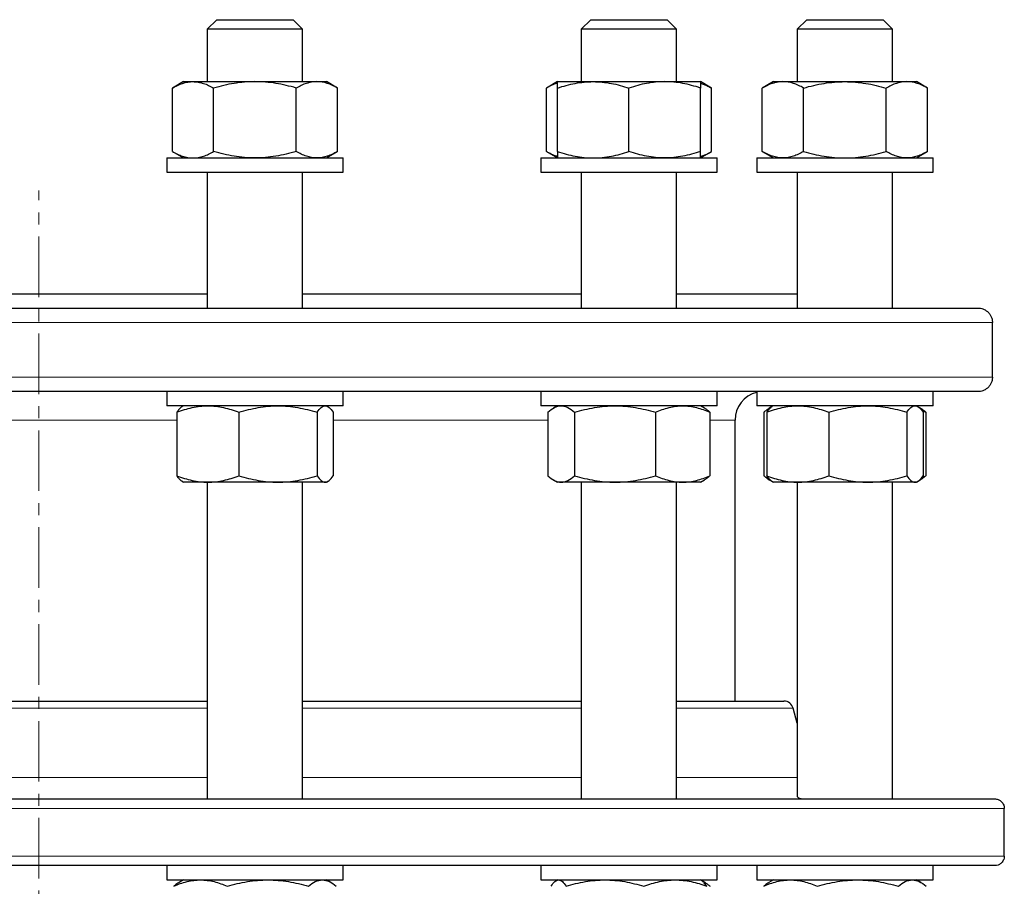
# Model space of a CAD drawing. Header units: millimetres. Extents: x 157 to 1087, y 67 to 925.
# Tile 4 of 9: x 372 to 579, y 246 to 427. Entities that reach past the tile are written whole.
import ezdxf

# ---------------------------------------------------------------- set-up
doc = ezdxf.new("R2010")
doc.units = ezdxf.units.MM
doc.linetypes.add('CENTERX2', pattern=[20.32, 12.7, -2.54, 2.54, -2.54])
doc.layers.add('FORMAT', color=7, linetype='Continuous')

msp = doc.modelspace()

# ---------------------------------------------------------------- linework, layer by layer
at = {"color": 7, "linetype": 'Continuous', "lineweight": 25}
for p, q in [((413.64, 427.3), (411.64, 425.3)), ((413.64, 427.3), (418.84, 427.3)), ((418.84, 427.3), (429.64, 427.3)), ((431.64, 425.3), (429.64, 427.3)), ((492.09, 427.3), (490.09, 425.3)), ((492.09, 427.3), (501.41, 427.3)), ((501.41, 427.3), (508.09, 427.3)), ((510.09, 425.3), (508.09, 427.3)), ((537.38, 427.3), (535.38, 425.3)), ((537.38, 427.3), (550.47, 427.3)), ((550.47, 427.3), (553.38, 427.3)), ((555.38, 425.3), (553.38, 427.3)), ((411.64, 425.3), (411.64, 414.3)), ((418.14, 425.3), (411.64, 425.3)), ((431.64, 425.3), (418.14, 425.3)), ((431.64, 414.3), (431.64, 425.3)), ((490.09, 425.3), (490.09, 414.3)), ((501.74, 425.3), (490.09, 425.3)), ((510.09, 425.3), (501.74, 425.3)), ((510.09, 414.3), (510.09, 425.3)), ((535.38, 425.3), (535.38, 414.3)), ((551.75, 425.3), (535.38, 425.3)), ((555.38, 425.3), (551.75, 425.3)), ((555.38, 414.3), (555.38, 425.3)), ((406.64, 414.3), (404.32, 412.96)), ((406.64, 414.3), (408.65, 414.3)), ((408.65, 414.3), (421.64, 414.3)), ((421.64, 414.3), (434.63, 414.3)), ((434.63, 414.3), (436.64, 414.3)), ((438.96, 412.96), (436.64, 414.3)), ((485.09, 414.3), (482.77, 412.96)), ((485.09, 414.3), (492.59, 414.3)), ((492.59, 414.3), (507.59, 414.3)), ((507.59, 414.3), (515.09, 414.3)), ((517.41, 412.96), (515.09, 414.3)), ((530.38, 414.3), (528.06, 412.96)), ((530.38, 414.3), (532.39, 414.3)), ((532.39, 414.3), (545.38, 414.3)), ((545.38, 414.3), (558.37, 414.3)), ((558.37, 414.3), (560.38, 414.3)), ((562.7, 412.96), (560.38, 414.3)), ((404.32, 399.64), (404.32, 412.96)), ((412.98, 399.64), (412.98, 412.96)), ((430.3, 399.64), (430.3, 412.96)), ((438.96, 399.64), (438.96, 412.96)), ((482.77, 399.64), (482.77, 412.96)), ((485.09, 399.64), (485.09, 412.96)), ((500.09, 399.64), (500.09, 412.96)), ((515.09, 399.64), (515.09, 412.96)), ((517.41, 399.64), (517.41, 412.96)), ((528.06, 399.64), (528.06, 412.96)), ((536.72, 399.64), (536.72, 412.96)), ((554.04, 399.64), (554.04, 412.96)), ((562.7, 399.64), (562.7, 412.96)), ((404.32, 399.64), (406.64, 398.3)), ((436.64, 398.3), (438.96, 399.64)), ((482.77, 399.64), (485.09, 398.3)), ((515.09, 398.3), (517.41, 399.64)), ((528.06, 399.64), (530.38, 398.3)), ((560.38, 398.3), (562.7, 399.64)), ((403.14, 398.3), (403.14, 395.3)), ((403.14, 398.3), (440.14, 398.3)), ((440.14, 395.3), (440.14, 398.3)), ((481.59, 398.3), (481.59, 395.3)), ((481.59, 398.3), (518.59, 398.3)), ((518.59, 395.3), (518.59, 398.3)), ((526.88, 398.3), (526.88, 395.3)), ((526.88, 398.3), (563.88, 398.3)), ((563.88, 395.3), (563.88, 398.3)), ((403.14, 395.3), (440.14, 395.3)), ((411.64, 395.3), (411.64, 366.8)), ((431.64, 366.8), (431.64, 395.3)), ((481.59, 395.3), (518.59, 395.3)), ((490.09, 395.3), (490.09, 366.8)), ((510.09, 366.8), (510.09, 395.3)), ((526.88, 395.3), (563.88, 395.3)), ((535.38, 395.3), (535.38, 366.8)), ((555.38, 366.8), (555.38, 395.3)), ((341.05, 369.8), (411.64, 369.8)), ((431.64, 369.8), (490.09, 369.8)), ((510.09, 369.8), (535.38, 369.8)), ((179.34, 366.8), (573.34, 366.8)), ((576.32, 352.3), (576.32, 363.8)), ((573.34, 349.3), (179.34, 349.3)), ((403.14, 349.3), (403.14, 346.3)), ((440.14, 346.3), (440.14, 349.3)), ((481.59, 349.3), (481.59, 346.3)), ((518.59, 346.3), (518.59, 349.3)), ((526.88, 349.3), (526.88, 346.3)), ((563.88, 346.3), (563.88, 349.3)), ((403.25, 346.3), (403.14, 346.3)), ((440.14, 346.3), (403.25, 346.3)), ((405.24, 344.96), (405.24, 331.64)), ((406.64, 346.3), (406.34, 346.13)), ((418.27, 344.96), (418.27, 331.64)), ((434.67, 344.96), (434.67, 331.64)), ((436.93, 346.13), (436.64, 346.3)), ((438.03, 344.96), (438.03, 331.64)), ((485.16, 346.3), (481.59, 346.3)), ((483.1, 344.96), (483.1, 331.64)), ((485.09, 346.3), (484.24, 345.81)), ((518.59, 346.3), (485.16, 346.3)), ((488.68, 344.96), (488.68, 331.64)), ((505.67, 344.96), (505.67, 331.64)), ((515.94, 345.81), (515.09, 346.3)), ((517.08, 344.96), (517.08, 331.64)), ((537.92, 346.3), (526.88, 346.3)), ((528.39, 344.96), (528.39, 331.64)), ((528.98, 344.96), (528.98, 331.64)), ((530.09, 346.13), (529.53, 345.81)), ((530.38, 346.3), (530.09, 346.13)), ((563.88, 346.3), (537.92, 346.3)), ((542.01, 344.96), (542.01, 331.64)), ((558.41, 344.96), (558.41, 331.64)), ((560.68, 346.13), (560.38, 346.3)), ((561.23, 345.81), (560.71, 346.11)), ((561.53, 345.3), (562.37, 344.96)), ((561.78, 344.96), (561.78, 331.64)), ((562.37, 344.96), (562.37, 331.64)), ((522.34, 284.36), (522.34, 343.3)), ((406.34, 330.47), (406.64, 330.3)), ((436.64, 330.3), (436.93, 330.47)), ((484.24, 330.79), (485.09, 330.3)), ((515.09, 330.3), (515.94, 330.79)), ((529.53, 330.79), (530.09, 330.47)), ((530.09, 330.47), (530.38, 330.3)), ((560.38, 330.3), (560.68, 330.47)), ((560.71, 330.48), (561.23, 330.79)), ((561.53, 331.3), (562.37, 331.64)), ((411.75, 330.3), (406.64, 330.3)), ((411.64, 330.3), (411.64, 263.86)), ((426.47, 330.3), (411.75, 330.3)), ((436.35, 330.3), (426.47, 330.3)), ((431.64, 263.86), (431.64, 330.3)), ((436.64, 330.3), (436.35, 330.3)), ((485.89, 330.3), (485.09, 330.3)), ((497.17, 330.3), (485.89, 330.3)), ((490.09, 330.3), (490.09, 263.86)), ((511.37, 330.3), (497.17, 330.3)), ((510.09, 263.86), (510.09, 330.3)), ((515.09, 330.3), (511.37, 330.3)), ((535.5, 330.3), (530.38, 330.3)), ((535.38, 330.3), (535.38, 264.42)), ((550.21, 330.3), (535.5, 330.3)), ((560.09, 330.3), (550.21, 330.3)), ((555.38, 263.86), (555.38, 330.3)), ((560.38, 330.3), (560.09, 330.3)), ((341.05, 284.36), (411.64, 284.36)), ((431.64, 284.36), (490.09, 284.36)), ((510.09, 284.36), (532.6, 284.36)), ((535.38, 279.72), (534.53, 282.88)), ((175.85, 263.86), (576.84, 263.86)), ((578.82, 251.86), (578.82, 261.86)), ((576.84, 249.86), (175.85, 249.86)), ((403.14, 249.86), (403.14, 246.86)), ((440.14, 246.86), (440.14, 249.86)), ((481.59, 249.86), (481.59, 246.86)), ((518.59, 246.86), (518.59, 249.86)), ((526.88, 249.86), (526.88, 246.86)), ((563.88, 246.86), (563.88, 249.86)), ((403.14, 246.86), (440.08, 246.86)), ((406.64, 246.86), (405.71, 246.33)), ((437.56, 246.33), (436.64, 246.86)), ((440.08, 246.86), (440.14, 246.86)), ((481.59, 246.86), (518.59, 246.86)), ((485.09, 246.86), (484.83, 246.71)), ((515.34, 246.71), (515.09, 246.86)), ((516.01, 246.33), (515.34, 246.71)), ((526.88, 246.86), (563.88, 246.86)), ((530.38, 246.86), (529.46, 246.33)), ((561.3, 246.33), (560.38, 246.86))]:
    msp.add_line(p, q, dxfattribs=at)
at = {"color": 8, "linetype": 'Continuous', "lineweight": 18}
for p, q in [((576.32, 363.8), (176.37, 363.8)), ((176.37, 352.3), (576.32, 352.3)), ((405.24, 343.3), (348.04, 343.3)), ((483.1, 343.3), (438.03, 343.3)), ((522.34, 343.3), (517.08, 343.3)), ((411.64, 282.88), (341.05, 282.88)), ((490.09, 282.88), (431.64, 282.88)), ((534.53, 282.88), (510.09, 282.88)), ((341.05, 268.31), (411.64, 268.31)), ((431.64, 268.31), (490.09, 268.31)), ((510.09, 268.31), (535.38, 268.31)), ((578.82, 261.86), (173.87, 261.86)), ((173.87, 251.86), (578.82, 251.86))]:
    msp.add_line(p, q, dxfattribs=at)
at = {"color": 7, "linetype": 'Continuous', "lineweight": 25}
for centre, radius, start, end in [((528.34, 343.3), 6, 104.1127, 180), ((532.6, 282.36), 2, 15, 90)]:
    msp.add_arc(centre, radius, start, end, dxfattribs=at)
for points, knots in [([(404.32, 412.96), (404.67, 413.16), (405.02, 413.35), (405.74, 413.68), (406.1, 413.82), (407.19, 414.17), (407.91, 414.3), (408.65, 414.3)], [0, 0, 0, 0, 0.25, 0.25, 0.5, 0.5, 1, 1, 1, 1]), ([(408.65, 414.3), (409.01, 414.3), (409.38, 414.27), (410.12, 414.14), (410.48, 414.05), (411.57, 413.7), (412.28, 413.36), (412.98, 412.96)], [0, 0, 0, 0, 0.25, 0.25, 0.5, 0.5, 1, 1, 1, 1]), ([(421.64, 414.3), (420.9, 414.3), (420.16, 414.26), (418.7, 414.14), (417.98, 414.05), (415.81, 413.7), (414.39, 413.36), (412.98, 412.96)], [0, 0, 0, 0, 0.25, 0.25, 0.5, 0.5, 1, 1, 1, 1]), ([(430.3, 412.96), (428.88, 413.37), (427.45, 413.7), (424.57, 414.17), (423.11, 414.3), (421.64, 414.3)], [0, 0, 0, 0, 0.5, 0.5, 1, 1, 1, 1]), ([(434.63, 414.3), (434.26, 414.3), (433.89, 414.26), (433.16, 414.14), (432.8, 414.05), (431.72, 413.7), (431, 413.36), (430.3, 412.96)], [0, 0, 0, 0, 0.25, 0.25, 0.5, 0.5, 1, 1, 1, 1]), ([(438.96, 412.96), (438.25, 413.37), (437.54, 413.7), (436.09, 414.17), (435.36, 414.3), (434.63, 414.3)], [0, 0, 0, 0, 0.5, 0.5, 1, 1, 1, 1]), ([(485.09, 413.98), (484.98, 413.95), (484.65, 413.86), (484.1, 413.64), (483.43, 413.33), (482.99, 413.08), (482.77, 412.96)], [0, 0, 0, 0, 0.132857, 0.421842, 0.710957, 1, 1, 1, 1]), ([(485.09, 412.96), (485.7, 413.16), (486.31, 413.35), (487.56, 413.68), (488.18, 413.82), (490.06, 414.17), (491.32, 414.3), (492.59, 414.3)], [0, 0, 0, 0, 0.25, 0.25, 0.5, 0.5, 1, 1, 1, 1]), ([(485.09, 412.96), (485.09, 413.37), (485.09, 413.7), (485.09, 414.17), (485.09, 414.3), (485.09, 414.3)], [0, 0, 0, 0, 0.5, 0.5, 1, 1, 1, 1]), ([(492.59, 414.3), (493.22, 414.3), (493.86, 414.27), (495.13, 414.14), (495.77, 414.05), (497.65, 413.7), (498.87, 413.36), (500.09, 412.96)], [0, 0, 0, 0, 0.25, 0.25, 0.5, 0.5, 1, 1, 1, 1]), ([(507.59, 414.3), (506.95, 414.3), (506.31, 414.26), (505.05, 414.14), (504.42, 414.05), (502.55, 413.7), (501.31, 413.36), (500.09, 412.96)], [0, 0, 0, 0, 0.25, 0.25, 0.5, 0.5, 1, 1, 1, 1]), ([(515.09, 412.96), (513.86, 413.37), (512.62, 413.7), (510.13, 414.17), (508.86, 414.3), (507.59, 414.3)], [0, 0, 0, 0, 0.5, 0.5, 1, 1, 1, 1]), ([(515.09, 414.3), (515.09, 414.3), (515.09, 414.26), (515.09, 414.14), (515.09, 414.05), (515.09, 413.7), (515.09, 413.36), (515.09, 412.96)], [0, 0, 0, 0, 0.25, 0.25, 0.5, 0.5, 1, 1, 1, 1]), ([(515.09, 413.99), (515.34, 413.91), (515.85, 413.74), (516.63, 413.39), (517.15, 413.1), (517.41, 412.96)], [0, 0, 0, 0, 0.320666, 0.660318, 1, 1, 1, 1]), ([(532.39, 414.3), (532.02, 414.3), (531.65, 414.26), (530.92, 414.14), (530.56, 414.05), (529.48, 413.7), (528.77, 413.36), (528.06, 412.96)], [0, 0, 0, 0, 0.25, 0.25, 0.5, 0.5, 1, 1, 1, 1]), ([(536.72, 412.96), (536.01, 413.37), (535.3, 413.7), (533.86, 414.17), (533.13, 414.3), (532.39, 414.3)], [0, 0, 0, 0, 0.5, 0.5, 1, 1, 1, 1]), ([(536.72, 412.96), (537.42, 413.16), (538.14, 413.35), (539.57, 413.68), (540.29, 413.82), (542.46, 414.17), (543.92, 414.3), (545.38, 414.3)], [0, 0, 0, 0, 0.25, 0.25, 0.5, 0.5, 1, 1, 1, 1]), ([(545.38, 414.3), (546.11, 414.3), (546.85, 414.27), (548.32, 414.14), (549.05, 414.05), (551.22, 413.7), (552.64, 413.36), (554.04, 412.96)], [0, 0, 0, 0, 0.25, 0.25, 0.5, 0.5, 1, 1, 1, 1]), ([(558.37, 414.3), (558, 414.3), (557.63, 414.26), (556.9, 414.14), (556.54, 414.05), (555.46, 413.7), (554.75, 413.36), (554.04, 412.96)], [0, 0, 0, 0, 0.25, 0.25, 0.5, 0.5, 1, 1, 1, 1]), ([(562.7, 412.96), (561.99, 413.37), (561.28, 413.7), (559.84, 414.17), (559.11, 414.3), (558.37, 414.3)], [0, 0, 0, 0, 0.5, 0.5, 1, 1, 1, 1]), ([(404.32, 399.64), (404.67, 399.43), (405.02, 399.25), (405.74, 398.91), (406.1, 398.77), (407.19, 398.42), (407.91, 398.3), (408.65, 398.3)], [0, 0, 0, 0, 0.25, 0.25, 0.5, 0.5, 1, 1, 1, 1]), ([(408.65, 398.3), (409.01, 398.3), (409.38, 398.33), (410.12, 398.45), (410.48, 398.54), (411.57, 398.9), (412.28, 399.23), (412.98, 399.64)], [0, 0, 0, 0, 0.25, 0.25, 0.5, 0.5, 1, 1, 1, 1]), ([(421.64, 398.3), (420.9, 398.3), (420.16, 398.33), (418.7, 398.45), (417.98, 398.54), (415.81, 398.89), (414.39, 399.23), (412.98, 399.64)], [0, 0, 0, 0, 0.25, 0.25, 0.5, 0.5, 1, 1, 1, 1]), ([(430.3, 399.64), (428.88, 399.23), (427.45, 398.89), (424.57, 398.42), (423.11, 398.3), (421.64, 398.3)], [0, 0, 0, 0, 0.5, 0.5, 1, 1, 1, 1]), ([(434.63, 398.3), (434.26, 398.3), (433.89, 398.33), (433.16, 398.45), (432.8, 398.54), (431.72, 398.89), (431, 399.23), (430.3, 399.64)], [0, 0, 0, 0, 0.25, 0.25, 0.5, 0.5, 1, 1, 1, 1]), ([(438.96, 399.64), (438.25, 399.23), (437.54, 398.89), (436.09, 398.42), (435.36, 398.3), (434.63, 398.3)], [0, 0, 0, 0, 0.5, 0.5, 1, 1, 1, 1]), ([(485.09, 398.61), (484.98, 398.64), (484.65, 398.73), (484.1, 398.96), (483.43, 399.27), (482.99, 399.51), (482.77, 399.64)], [0, 0, 0, 0, 0.132857, 0.421842, 0.710957, 1, 1, 1, 1]), ([(485.09, 399.64), (485.7, 399.43), (486.31, 399.25), (487.56, 398.91), (488.18, 398.77), (490.06, 398.42), (491.32, 398.3), (492.59, 398.3)], [0, 0, 0, 0, 0.25, 0.25, 0.5, 0.5, 1, 1, 1, 1]), ([(485.09, 399.64), (485.09, 399.23), (485.09, 398.89), (485.09, 398.42), (485.09, 398.3), (485.09, 398.3)], [0, 0, 0, 0, 0.5, 0.5, 1, 1, 1, 1]), ([(492.59, 398.3), (493.22, 398.3), (493.86, 398.33), (495.13, 398.45), (495.77, 398.54), (497.65, 398.9), (498.87, 399.23), (500.09, 399.64)], [0, 0, 0, 0, 0.25, 0.25, 0.5, 0.5, 1, 1, 1, 1]), ([(507.59, 398.3), (506.95, 398.3), (506.31, 398.33), (505.05, 398.45), (504.42, 398.54), (502.55, 398.89), (501.31, 399.23), (500.09, 399.64)], [0, 0, 0, 0, 0.25, 0.25, 0.5, 0.5, 1, 1, 1, 1]), ([(515.09, 399.64), (513.86, 399.23), (512.62, 398.89), (510.13, 398.42), (508.86, 398.3), (507.59, 398.3)], [0, 0, 0, 0, 0.5, 0.5, 1, 1, 1, 1]), ([(515.09, 398.3), (515.09, 398.3), (515.09, 398.33), (515.09, 398.45), (515.09, 398.54), (515.09, 398.89), (515.09, 399.23), (515.09, 399.64)], [0, 0, 0, 0, 0.25, 0.25, 0.5, 0.5, 1, 1, 1, 1]), ([(515.09, 398.6), (515.34, 398.69), (515.85, 398.85), (516.63, 399.21), (517.15, 399.49), (517.41, 399.64)], [0, 0, 0, 0, 0.320666, 0.660318, 1, 1, 1, 1]), ([(532.39, 398.3), (532.02, 398.3), (531.65, 398.33), (530.92, 398.45), (530.56, 398.54), (529.48, 398.89), (528.77, 399.23), (528.06, 399.64)], [0, 0, 0, 0, 0.25, 0.25, 0.5, 0.5, 1, 1, 1, 1]), ([(536.72, 399.64), (536.01, 399.23), (535.3, 398.89), (533.86, 398.42), (533.13, 398.3), (532.39, 398.3)], [0, 0, 0, 0, 0.5, 0.5, 1, 1, 1, 1]), ([(536.72, 399.64), (537.42, 399.43), (538.14, 399.25), (539.57, 398.91), (540.29, 398.77), (542.46, 398.42), (543.92, 398.3), (545.38, 398.3)], [0, 0, 0, 0, 0.25, 0.25, 0.5, 0.5, 1, 1, 1, 1]), ([(545.38, 398.3), (546.11, 398.3), (546.85, 398.33), (548.32, 398.45), (549.05, 398.54), (551.22, 398.9), (552.64, 399.23), (554.04, 399.64)], [0, 0, 0, 0, 0.25, 0.25, 0.5, 0.5, 1, 1, 1, 1]), ([(558.37, 398.3), (558, 398.3), (557.63, 398.33), (556.9, 398.45), (556.54, 398.54), (555.46, 398.89), (554.75, 399.23), (554.04, 399.64)], [0, 0, 0, 0, 0.25, 0.25, 0.5, 0.5, 1, 1, 1, 1]), ([(562.7, 399.64), (561.99, 399.23), (561.28, 398.89), (559.84, 398.42), (559.11, 398.3), (558.37, 398.3)], [0, 0, 0, 0, 0.5, 0.5, 1, 1, 1, 1]), ([(573.34, 366.8), (573.68, 366.8), (574.01, 366.74), (574.5, 366.57), (574.66, 366.5), (574.97, 366.32), (575.12, 366.21), (575.41, 365.97), (575.55, 365.83), (575.8, 365.51), (575.91, 365.33), (576.11, 364.94), (576.18, 364.73), (576.27, 364.39), (576.29, 364.27), (576.31, 364.04), (576.32, 363.92), (576.32, 363.8)], [0, 0, 0, 0, 0.25, 0.25, 0.375, 0.375, 0.5, 0.5, 0.625, 0.625, 0.75, 0.75, 0.875, 0.875, 0.9375, 0.9375, 1, 1, 1, 1]), ([(576.32, 352.3), (576.32, 352.06), (576.29, 351.82), (576.19, 351.37), (576.11, 351.15), (575.91, 350.76), (575.8, 350.58), (575.55, 350.27), (575.41, 350.13), (574.98, 349.76), (574.67, 349.58), (574.01, 349.35), (573.68, 349.3), (573.34, 349.3)], [0, 0, 0, 0, 0.125, 0.125, 0.25, 0.25, 0.375, 0.375, 0.5, 0.5, 0.75, 0.75, 1, 1, 1, 1]), ([(405.24, 344.96), (405.77, 345.16), (406.3, 345.35), (407.39, 345.68), (407.93, 345.82), (409.56, 346.17), (410.65, 346.3), (411.75, 346.3)], [0, 0, 0, 0, 0.25, 0.25, 0.5, 0.5, 1, 1, 1, 1]), ([(406.34, 346.12), (406.32, 346.11), (406.21, 346.06), (406.02, 345.9), (405.76, 345.64), (405.5, 345.33), (405.33, 345.08), (405.24, 344.96)], [0, 0, 0, 0, 0.05801, 0.290321, 0.526829, 0.763444, 1, 1, 1, 1]), ([(411.75, 346.3), (412.31, 346.3), (412.86, 346.27), (413.97, 346.14), (414.52, 346.05), (416.15, 345.7), (417.22, 345.36), (418.27, 344.96)], [0, 0, 0, 0, 0.25, 0.25, 0.5, 0.5, 1, 1, 1, 1]), ([(418.27, 344.96), (419.61, 345.37), (420.96, 345.7), (423.69, 346.17), (425.07, 346.3), (426.47, 346.3)], [0, 0, 0, 0, 0.5, 0.5, 1, 1, 1, 1]), ([(426.47, 346.3), (427.16, 346.3), (427.86, 346.26), (429.25, 346.14), (429.93, 346.05), (431.98, 345.7), (433.33, 345.36), (434.67, 344.96)], [0, 0, 0, 0, 0.25, 0.25, 0.5, 0.5, 1, 1, 1, 1]), ([(434.67, 344.96), (434.94, 345.37), (435.22, 345.7), (435.78, 346.17), (436.06, 346.3), (436.35, 346.3)], [0, 0, 0, 0, 0.5, 0.5, 1, 1, 1, 1]), ([(436.35, 346.3), (436.49, 346.3), (436.64, 346.26), (436.92, 346.14), (437.06, 346.05), (437.48, 345.7), (437.76, 345.36), (438.03, 344.96)], [0, 0, 0, 0, 0.25, 0.25, 0.5, 0.5, 1, 1, 1, 1]), ([(483.1, 344.96), (483.55, 345.37), (484.01, 345.7), (484.94, 346.17), (485.41, 346.3), (485.89, 346.3)], [0, 0, 0, 0, 0.5, 0.5, 1, 1, 1, 1]), ([(485.89, 346.3), (486.12, 346.3), (486.36, 346.26), (486.83, 346.14), (487.06, 346.05), (487.76, 345.7), (488.22, 345.36), (488.68, 344.96)], [0, 0, 0, 0, 0.25, 0.25, 0.5, 0.5, 1, 1, 1, 1]), ([(488.68, 344.96), (489.37, 345.16), (490.06, 345.35), (491.47, 345.68), (492.18, 345.82), (494.31, 346.17), (495.74, 346.3), (497.17, 346.3)], [0, 0, 0, 0, 0.25, 0.25, 0.5, 0.5, 1, 1, 1, 1]), ([(497.17, 346.3), (497.89, 346.3), (498.61, 346.27), (500.05, 346.14), (500.77, 346.05), (502.9, 345.7), (504.29, 345.36), (505.67, 344.96)], [0, 0, 0, 0, 0.25, 0.25, 0.5, 0.5, 1, 1, 1, 1]), ([(505.67, 344.96), (506.6, 345.37), (507.54, 345.7), (509.44, 346.17), (510.4, 346.3), (511.37, 346.3)], [0, 0, 0, 0, 0.5, 0.5, 1, 1, 1, 1]), ([(511.37, 346.3), (511.86, 346.3), (512.34, 346.26), (513.3, 346.14), (513.78, 346.05), (515.21, 345.7), (516.15, 345.36), (517.08, 344.96)], [0, 0, 0, 0, 0.25, 0.25, 0.5, 0.5, 1, 1, 1, 1]), ([(517.08, 344.96), (516.93, 345.09), (516.63, 345.34), (516.24, 345.63), (516.01, 345.76), (515.93, 345.8)], [0, 0, 0, 0, 0.396915, 0.793942, 1, 1, 1, 1]), ([(528.39, 344.96), (528.54, 345.09), (528.84, 345.35), (529.3, 345.67), (529.65, 345.88), (529.84, 345.97), (529.89, 345.98)], [0, 0, 0, 0, 0.304999, 0.610085, 0.915011, 1, 1, 1, 1]), ([(528.98, 344.96), (530.05, 345.37), (531.12, 345.7), (533.29, 346.17), (534.39, 346.3), (535.5, 346.3)], [0, 0, 0, 0, 0.5, 0.5, 1, 1, 1, 1]), ([(530.09, 346.12), (530.07, 346.11), (529.96, 346.06), (529.76, 345.9), (529.5, 345.64), (529.24, 345.33), (529.07, 345.08), (528.98, 344.96)], [0, 0, 0, 0, 0.05801, 0.290321, 0.526829, 0.763444, 1, 1, 1, 1]), ([(535.5, 346.3), (536.05, 346.3), (536.61, 346.26), (537.7, 346.14), (538.25, 346.05), (539.88, 345.7), (540.95, 345.36), (542.01, 344.96)], [0, 0, 0, 0, 0.25, 0.25, 0.5, 0.5, 1, 1, 1, 1]), ([(542.01, 344.96), (542.68, 345.16), (543.35, 345.35), (544.71, 345.68), (545.4, 345.82), (547.45, 346.17), (548.83, 346.3), (550.21, 346.3)], [0, 0, 0, 0, 0.25, 0.25, 0.5, 0.5, 1, 1, 1, 1]), ([(550.21, 346.3), (550.9, 346.3), (551.6, 346.27), (553, 346.14), (553.69, 346.05), (555.74, 345.7), (557.08, 345.36), (558.41, 344.96)], [0, 0, 0, 0, 0.25, 0.25, 0.5, 0.5, 1, 1, 1, 1]), ([(558.41, 344.96), (558.69, 345.37), (558.96, 345.7), (559.52, 346.17), (559.81, 346.3), (560.09, 346.3)], [0, 0, 0, 0, 0.5, 0.5, 1, 1, 1, 1]), ([(560.09, 346.3), (560.24, 346.3), (560.38, 346.26), (560.66, 346.14), (560.81, 346.05), (561.23, 345.7), (561.5, 345.36), (561.78, 344.96)], [0, 0, 0, 0, 0.25, 0.25, 0.5, 0.5, 1, 1, 1, 1]), ([(562.37, 344.96), (562.22, 345.09), (561.92, 345.34), (561.54, 345.63), (561.3, 345.76), (561.22, 345.8)], [0, 0, 0, 0, 0.396915, 0.793942, 1, 1, 1, 1]), ([(405.24, 331.64), (405.77, 331.43), (406.3, 331.25), (407.39, 330.91), (407.93, 330.77), (409.56, 330.42), (410.65, 330.3), (411.75, 330.3)], [0, 0, 0, 0, 0.25, 0.25, 0.5, 0.5, 1, 1, 1, 1]), ([(406.34, 330.47), (406.32, 330.48), (406.21, 330.54), (406.02, 330.7), (405.76, 330.95), (405.5, 331.27), (405.33, 331.51), (405.24, 331.64)], [0, 0, 0, 0, 0.05801, 0.290321, 0.526829, 0.763444, 1, 1, 1, 1]), ([(411.75, 330.3), (412.31, 330.3), (412.86, 330.33), (413.97, 330.45), (414.52, 330.54), (416.15, 330.9), (417.22, 331.23), (418.27, 331.64)], [0, 0, 0, 0, 0.25, 0.25, 0.5, 0.5, 1, 1, 1, 1]), ([(418.27, 331.64), (419.61, 331.23), (420.96, 330.89), (423.69, 330.42), (425.07, 330.3), (426.47, 330.3)], [0, 0, 0, 0, 0.5, 0.5, 1, 1, 1, 1]), ([(426.47, 330.3), (427.16, 330.3), (427.86, 330.33), (429.25, 330.45), (429.93, 330.54), (431.98, 330.89), (433.33, 331.23), (434.67, 331.64)], [0, 0, 0, 0, 0.25, 0.25, 0.5, 0.5, 1, 1, 1, 1]), ([(434.67, 331.64), (434.94, 331.23), (435.22, 330.89), (435.78, 330.42), (436.06, 330.3), (436.35, 330.3)], [0, 0, 0, 0, 0.5, 0.5, 1, 1, 1, 1]), ([(436.35, 330.3), (436.49, 330.3), (436.64, 330.33), (436.92, 330.45), (437.06, 330.54), (437.48, 330.89), (437.76, 331.23), (438.03, 331.64)], [0, 0, 0, 0, 0.25, 0.25, 0.5, 0.5, 1, 1, 1, 1]), ([(483.1, 331.64), (483.55, 331.23), (484.01, 330.89), (484.94, 330.42), (485.41, 330.3), (485.89, 330.3)], [0, 0, 0, 0, 0.5, 0.5, 1, 1, 1, 1]), ([(485.89, 330.3), (486.12, 330.3), (486.36, 330.33), (486.83, 330.45), (487.06, 330.54), (487.76, 330.89), (488.22, 331.23), (488.68, 331.64)], [0, 0, 0, 0, 0.25, 0.25, 0.5, 0.5, 1, 1, 1, 1]), ([(488.68, 331.64), (489.37, 331.43), (490.06, 331.25), (491.47, 330.91), (492.18, 330.77), (494.31, 330.42), (495.74, 330.3), (497.17, 330.3)], [0, 0, 0, 0, 0.25, 0.25, 0.5, 0.5, 1, 1, 1, 1]), ([(497.17, 330.3), (497.89, 330.3), (498.61, 330.33), (500.05, 330.45), (500.77, 330.54), (502.9, 330.9), (504.29, 331.23), (505.67, 331.64)], [0, 0, 0, 0, 0.25, 0.25, 0.5, 0.5, 1, 1, 1, 1]), ([(505.67, 331.64), (506.6, 331.23), (507.54, 330.89), (509.44, 330.42), (510.4, 330.3), (511.37, 330.3)], [0, 0, 0, 0, 0.5, 0.5, 1, 1, 1, 1]), ([(511.37, 330.3), (511.86, 330.3), (512.34, 330.33), (513.3, 330.45), (513.78, 330.54), (515.21, 330.89), (516.15, 331.23), (517.08, 331.64)], [0, 0, 0, 0, 0.25, 0.25, 0.5, 0.5, 1, 1, 1, 1]), ([(517.08, 331.64), (516.93, 331.51), (516.63, 331.25), (516.24, 330.97), (516.01, 330.84), (515.93, 330.79)], [0, 0, 0, 0, 0.396915, 0.793942, 1, 1, 1, 1]), ([(528.39, 331.64), (528.54, 331.51), (528.84, 331.25), (529.3, 330.92), (529.65, 330.71), (529.84, 330.63), (529.89, 330.61)], [0, 0, 0, 0, 0.304999, 0.610085, 0.915011, 1, 1, 1, 1]), ([(528.98, 331.64), (530.05, 331.23), (531.12, 330.89), (533.29, 330.42), (534.39, 330.3), (535.5, 330.3)], [0, 0, 0, 0, 0.5, 0.5, 1, 1, 1, 1]), ([(530.09, 330.47), (530.07, 330.48), (529.96, 330.54), (529.76, 330.7), (529.5, 330.95), (529.24, 331.27), (529.07, 331.51), (528.98, 331.64)], [0, 0, 0, 0, 0.0580098, 0.2903207, 0.5268289, 0.7634444, 1, 1, 1, 1]), ([(535.5, 330.3), (536.05, 330.3), (536.61, 330.33), (537.7, 330.45), (538.25, 330.54), (539.88, 330.89), (540.95, 331.23), (542.01, 331.64)], [0, 0, 0, 0, 0.25, 0.25, 0.5, 0.5, 1, 1, 1, 1]), ([(542.01, 331.64), (542.68, 331.43), (543.35, 331.25), (544.71, 330.91), (545.4, 330.77), (547.45, 330.42), (548.83, 330.3), (550.21, 330.3)], [0, 0, 0, 0, 0.25, 0.25, 0.5, 0.5, 1, 1, 1, 1]), ([(550.21, 330.3), (550.9, 330.3), (551.6, 330.33), (553, 330.45), (553.69, 330.54), (555.74, 330.9), (557.08, 331.23), (558.41, 331.64)], [0, 0, 0, 0, 0.25, 0.25, 0.5, 0.5, 1, 1, 1, 1]), ([(558.41, 331.64), (558.69, 331.23), (558.96, 330.89), (559.52, 330.42), (559.81, 330.3), (560.09, 330.3)], [0, 0, 0, 0, 0.5, 0.5, 1, 1, 1, 1]), ([(560.09, 330.3), (560.24, 330.3), (560.38, 330.33), (560.66, 330.45), (560.81, 330.54), (561.23, 330.89), (561.5, 331.23), (561.78, 331.64)], [0, 0, 0, 0, 0.25, 0.25, 0.5, 0.5, 1, 1, 1, 1]), ([(562.37, 331.64), (562.22, 331.51), (561.92, 331.25), (561.54, 330.97), (561.3, 330.84), (561.22, 330.79)], [0, 0, 0, 0, 0.396915, 0.793942, 1, 1, 1, 1]), ([(535.38, 264.42), (535.39, 264.39), (535.39, 264.32), (535.48, 264.21), (535.62, 264.09), (535.83, 263.99), (536.1, 263.9), (536.37, 263.86), (536.55, 263.86), (536.59, 263.86)], [0, 0, 0, 0, 0.138542, 0.289629, 0.450082, 0.610522, 0.775695, 0.940821, 1, 1, 1, 1]), ([(576.84, 263.86), (576.95, 263.86), (577.06, 263.85), (577.28, 263.81), (577.4, 263.78), (577.72, 263.67), (577.93, 263.55), (578.22, 263.3), (578.31, 263.21), (578.47, 263), (578.55, 262.88), (578.68, 262.62), (578.73, 262.48), (578.8, 262.18), (578.82, 262.02), (578.82, 261.86)], [0, 0, 0, 0, 0.125, 0.125, 0.25, 0.25, 0.5, 0.5, 0.625, 0.625, 0.75, 0.75, 0.875, 0.875, 1, 1, 1, 1]), ([(578.82, 251.86), (578.82, 251.7), (578.8, 251.54), (578.73, 251.24), (578.68, 251.1), (578.55, 250.84), (578.47, 250.72), (578.31, 250.51), (578.22, 250.41), (577.93, 250.17), (577.72, 250.05), (577.28, 249.89), (577.06, 249.86), (576.84, 249.86)], [0, 0, 0, 0, 0.125, 0.125, 0.25, 0.25, 0.375, 0.375, 0.5, 0.5, 0.75, 0.75, 1, 1, 1, 1]), ([(404.6, 245.52), (405.06, 245.72), (405.52, 245.91), (406.45, 246.24), (406.92, 246.38), (408.33, 246.73), (409.27, 246.86), (410.22, 246.86)], [0, 0, 0, 0, 0.25, 0.25, 0.5, 0.5, 1, 1, 1, 1]), ([(405.72, 246.32), (405.64, 246.28), (405.42, 246.15), (405.05, 245.89), (404.75, 245.64), (404.6, 245.52)], [0, 0, 0, 0, 0.196204, 0.598153, 1, 1, 1, 1]), ([(410.22, 246.86), (410.69, 246.86), (411.17, 246.83), (412.12, 246.7), (412.6, 246.61), (414, 246.26), (414.92, 245.92), (415.83, 245.52)], [0, 0, 0, 0, 0.25, 0.25, 0.5, 0.5, 1, 1, 1, 1]), ([(415.83, 245.52), (417.23, 245.93), (418.63, 246.26), (421.47, 246.73), (422.9, 246.86), (424.35, 246.86)], [0, 0, 0, 0, 0.5, 0.5, 1, 1, 1, 1]), ([(424.35, 246.86), (425.07, 246.86), (425.8, 246.83), (427.24, 246.7), (427.95, 246.61), (430.08, 246.26), (431.48, 245.93), (432.87, 245.52)], [0, 0, 0, 0, 0.25, 0.25, 0.5, 0.5, 1, 1, 1, 1]), ([(432.87, 245.52), (433.34, 245.93), (433.82, 246.26), (434.79, 246.73), (435.28, 246.86), (435.77, 246.86)], [0, 0, 0, 0, 0.5, 0.5, 1, 1, 1, 1]), ([(435.77, 246.86), (436.02, 246.86), (436.26, 246.83), (436.75, 246.7), (437, 246.61), (437.72, 246.26), (438.2, 245.93), (438.67, 245.52)], [0, 0, 0, 0, 0.25, 0.25, 0.5, 0.5, 1, 1, 1, 1]), ([(483.77, 245.52), (484.02, 245.93), (484.28, 246.26), (484.8, 246.73), (485.07, 246.86), (485.33, 246.86)], [0, 0, 0, 0, 0.5, 0.5, 1, 1, 1, 1]), ([(485.33, 246.86), (485.47, 246.86), (485.6, 246.83), (485.87, 246.7), (486, 246.61), (486.39, 246.26), (486.65, 245.93), (486.9, 245.52)], [0, 0, 0, 0, 0.25, 0.25, 0.5, 0.5, 1, 1, 1, 1]), ([(486.9, 245.52), (487.56, 245.72), (488.23, 245.91), (489.59, 246.24), (490.27, 246.38), (492.31, 246.73), (493.68, 246.86), (495.06, 246.86)], [0, 0, 0, 0, 0.25, 0.25, 0.5, 0.5, 1, 1, 1, 1]), ([(495.06, 246.86), (495.75, 246.86), (496.44, 246.83), (497.83, 246.7), (498.52, 246.61), (500.56, 246.26), (501.9, 245.92), (503.22, 245.52)], [0, 0, 0, 0, 0.25, 0.25, 0.5, 0.5, 1, 1, 1, 1]), ([(503.22, 245.52), (504.3, 245.93), (505.39, 246.26), (507.58, 246.73), (508.69, 246.86), (509.81, 246.86)], [0, 0, 0, 0, 0.5, 0.5, 1, 1, 1, 1]), ([(509.81, 246.86), (510.37, 246.86), (510.93, 246.83), (512.05, 246.7), (512.6, 246.61), (514.25, 246.26), (515.33, 245.93), (516.41, 245.52)], [0, 0, 0, 0, 0.25, 0.25, 0.5, 0.5, 1, 1, 1, 1]), ([(516.41, 245.52), (516.32, 245.65), (516.15, 245.91), (515.9, 246.24), (515.64, 246.5), (515.45, 246.66), (515.35, 246.7), (515.34, 246.71)], [0, 0, 0, 0, 0.240819, 0.481706, 0.722467, 0.967776, 1, 1, 1, 1]), ([(515.54, 246.56), (515.72, 246.48), (516.07, 246.3), (516.6, 245.95), (516.95, 245.66), (517.12, 245.52)], [0, 0, 0, 0, 0.330588, 0.665279, 1, 1, 1, 1]), ([(528.35, 245.52), (529.26, 245.93), (530.19, 246.26), (532.06, 246.73), (533, 246.86), (533.96, 246.86)], [0, 0, 0, 0, 0.5, 0.5, 1, 1, 1, 1]), ([(529.46, 246.32), (529.39, 246.28), (529.16, 246.15), (528.79, 245.89), (528.49, 245.64), (528.35, 245.52)], [0, 0, 0, 0, 0.196204, 0.598153, 1, 1, 1, 1]), ([(533.96, 246.86), (534.44, 246.86), (534.92, 246.83), (535.86, 246.7), (536.33, 246.61), (537.74, 246.26), (538.66, 245.93), (539.58, 245.52)], [0, 0, 0, 0, 0.25, 0.25, 0.5, 0.5, 1, 1, 1, 1]), ([(539.58, 245.52), (540.27, 245.72), (540.97, 245.91), (542.38, 246.24), (543.09, 246.38), (545.22, 246.73), (546.65, 246.86), (548.09, 246.86)], [0, 0, 0, 0, 0.25, 0.25, 0.5, 0.5, 1, 1, 1, 1]), ([(548.09, 246.86), (548.81, 246.86), (549.54, 246.83), (550.99, 246.7), (551.7, 246.61), (553.84, 246.26), (555.23, 245.92), (556.61, 245.52)], [0, 0, 0, 0, 0.25, 0.25, 0.5, 0.5, 1, 1, 1, 1]), ([(556.61, 245.52), (557.09, 245.93), (557.56, 246.26), (558.53, 246.73), (559.02, 246.86), (559.51, 246.86)], [0, 0, 0, 0, 0.5, 0.5, 1, 1, 1, 1]), ([(559.51, 246.86), (559.76, 246.86), (560.01, 246.83), (560.5, 246.7), (560.74, 246.61), (561.46, 246.26), (561.94, 245.93), (562.42, 245.52)], [0, 0, 0, 0, 0.25, 0.25, 0.5, 0.5, 1, 1, 1, 1])]:
    msp.add_open_spline(points, degree=3, knots=knots, dxfattribs=at)
at = {"layer": 'FORMAT', "linetype": 'CENTERX2', "lineweight": 18}
msp.add_line((376.34, 104.93), (376.34, 391.48), dxfattribs=at)

doc.saveas('drawing.dxf')
